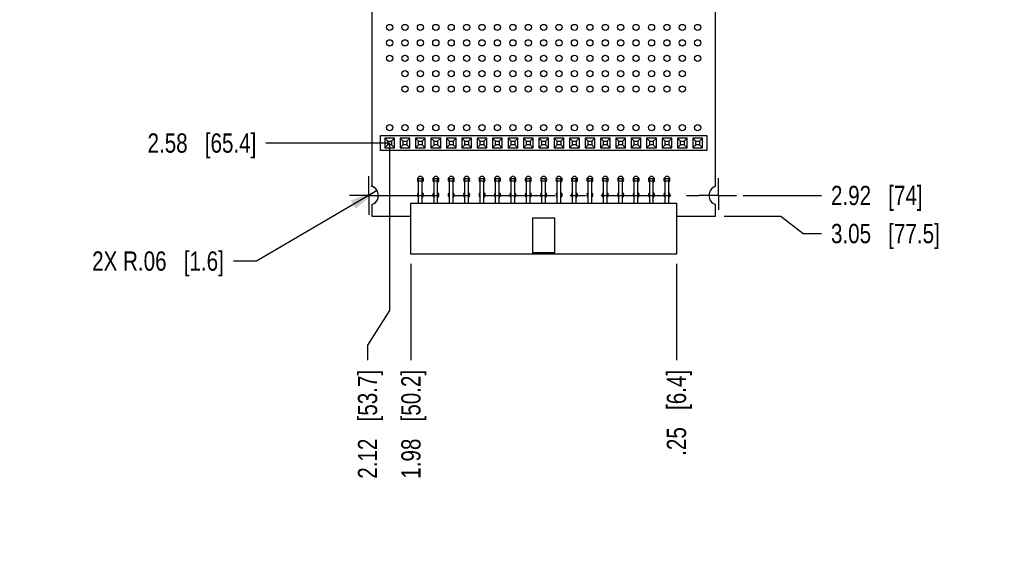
# Model space of a CAD drawing. Header units: inches. Extents: x 0 to 22, y 0 to 17.
# Tile 30 of 39: x 6.7 to 13.1, y 6.8 to 10.2. Entities that reach past the tile are written whole.
import ezdxf

# ---------------------------------------------------------------- set-up
doc = ezdxf.new("R2010")
doc.units = ezdxf.units.IN
doc.header["$LTSCALE"] = 1.21
doc.header["$MEASUREMENT"] = 0
doc.linetypes.add('CENTER', pattern=[0.6, 0.375, -0.075, 0.075, -0.075])
doc.layers.get('0').update_dxf_attribs({"linetype": 'CONTINUOUS'})
doc.layers.add('02___PRT_ALL_AXES', color=7, linetype='CONTINUOUS')
doc.layers.add('DIMENSIONS', color=7, linetype='CONTINUOUS')
doc.styles.get("Standard").update_dxf_attribs({"font": 'txt', "width": 0.8})
doc.dimstyles.new('DIMSTYLE_1', dxfattribs={"dimtxt": 0.125, "dimasz": 0.18, "dimexe": 0.18, "dimexo": 0.0625, "dimgap": 0.09, "dimtad": 0, "dimtih": 1, "dimtoh": 1, "dimzin": 4, "dimdsep": 46, "dimtxsty": 'STANDARD', "dimblk": '_FILLED', "dimblk1": '_FILLED', "dimblk2": '_FILLED', "dimcen": 0.09, "dimadec": 0, "dimazin": 0, "dimtp": 0.02, "dimtm": 0.02, "dimtfac": 1, "dimtofl": 0, "dimtmove": 0, "dimatfit": 3, "dimldrblk": '_FILLED', "dimfxl": 1, "dimtolj": 1, "dimtzin": 4, "dimarcsym": 0})
doc.dimstyles.new('DIMSTYLE_3', dxfattribs={"dimtxt": 0.125, "dimasz": 0.18, "dimexe": 0.18, "dimexo": 0.0625, "dimgap": 0.09, "dimtad": 0, "dimtih": 1, "dimtoh": 1, "dimzin": 4, "dimdsep": 46, "dimtxsty": 'STANDARD', "dimblk": '_FILLED', "dimblk1": '_FILLED', "dimblk2": '_FILLED', "dimcen": 0.09, "dimadec": 0, "dimazin": 0, "dimtp": 0.02, "dimtm": 0.02, "dimtfac": 1, "dimtofl": 0, "dimtmove": 0, "dimatfit": 3, "dimldrblk": '_FILLED', "dimfxl": 1, "dimtolj": 1, "dimtzin": 4, "dimarcsym": 0})

# ---------------------------------------------------------------- blocks, each defined once
blk = doc.blocks.new('*D6')
at = {"layer": 'DIMENSIONS', "color": 2, "linetype": 'CONTINUOUS'}
blk.add_line((11.3979, 9.0655), (11.906, 9.0655), dxfattribs=at)
at = {"layer": 'DIMENSIONS', "color": 2, "linetype": 'CONTINUOUS', "insert": (11.9685, 9.128), "char_height": 0.125, "width": 0.925, "attachment_point": 1, "line_spacing_factor": 0.9}
blk.add_mtext('2.92{\\Ftxt.shx;\\W1.000000;\\H0.125000; }[74]', dxfattribs=at)
blk = doc.blocks.new('_FILLED')
at = {"color": 0, "linetype": 'BYBLOCK'}
blk.add_solid([(0, 0), (-1, 0.174), (-1, -0.174)], dxfattribs=at)
blk = doc.blocks.new('*D7')
at = {"layer": 'DIMENSIONS', "color": 2, "linetype": 'CONTINUOUS'}
for p, q in [((11.2741, 8.9305), (11.6434, 8.9305)), ((11.6434, 8.9305), (11.7878, 8.8185)), ((11.7878, 8.8185), (11.906, 8.8185))]:
    blk.add_line(p, q, dxfattribs=at)
at = {"layer": 'DIMENSIONS', "color": 2, "linetype": 'CONTINUOUS', "insert": (11.9685, 8.881), "char_height": 0.125, "width": 1.125, "attachment_point": 1, "line_spacing_factor": 0.9}
blk.add_mtext('3.05{\\Ftxt.shx;\\W1.000000;\\H0.125000; }[77.5]', dxfattribs=at)
blk = doc.blocks.new('*D11')
at = {"layer": 'DIMENSIONS', "color": 2, "linetype": 'CONTINUOUS'}
blk.add_line((10.9653, 8.6218), (10.9653, 7.9968), dxfattribs=at)
at = {"layer": 'DIMENSIONS', "color": 2, "linetype": 'CONTINUOUS', "insert": (10.9028, 7.9343), "char_height": 0.125, "width": 0.925, "attachment_point": 3, "rotation": 90, "line_spacing_factor": 0.9}
blk.add_mtext('.25{\\Ftxt.shx;\\W1.000000;\\H0.125000; }[6.4]', dxfattribs=at)
blk = doc.blocks.new('*D12')
at = {"layer": 'DIMENSIONS', "color": 2, "linetype": 'CONTINUOUS'}
blk.add_line((9.2417, 8.6218), (9.2417, 7.9968), dxfattribs=at)
at = {"layer": 'DIMENSIONS', "color": 2, "linetype": 'CONTINUOUS', "insert": (9.1792, 7.9343), "char_height": 0.125, "width": 1.125, "attachment_point": 3, "rotation": 90, "line_spacing_factor": 0.9}
blk.add_mtext('1.98{\\Ftxt.shx;\\W1.000000;\\H0.125000; }[50.2]', dxfattribs=at)
blk = doc.blocks.new('*D14')
at = {"layer": 'DIMENSIONS', "color": 2, "linetype": 'CONTINUOUS'}
blk.add_line((9.1027, 9.4055), (8.301, 9.4055), dxfattribs=at)
at = {"layer": 'DIMENSIONS', "color": 2, "linetype": 'CONTINUOUS', "insert": (8.2385, 9.468), "char_height": 0.125, "width": 1.125, "attachment_point": 3, "line_spacing_factor": 0.9}
blk.add_mtext('2.58{\\Ftxt.shx;\\W1.000000;\\H0.125000; }[65.4]', dxfattribs=at)
blk = doc.blocks.new('*D16')
at = {"layer": 'DIMENSIONS', "color": 2, "linetype": 'CONTINUOUS'}
for p, q in [((9.1035, 9.4059), (9.1035, 8.3183)), ((9.1035, 8.3183), (8.9602, 8.0946)), ((8.9602, 8.0946), (8.9602, 7.9968))]:
    blk.add_line(p, q, dxfattribs=at)
at = {"layer": 'DIMENSIONS', "color": 2, "linetype": 'CONTINUOUS', "insert": (8.8977, 7.9343), "char_height": 0.125, "width": 1.125, "attachment_point": 3, "rotation": 90, "line_spacing_factor": 0.9}
blk.add_mtext('2.12{\\Ftxt.shx;\\W1.000000;\\H0.125000; }[53.7]', dxfattribs=at)
blk = doc.blocks.new('*D19')
at = {"layer": 'DIMENSIONS', "color": 2, "linetype": 'CONTINUOUS'}
for p, q in [((9.0225, 9.097), (8.2385, 8.6401)), ((8.2385, 8.6401), (8.0899, 8.6401))]:
    blk.add_line(p, q, dxfattribs=at)
at = {"layer": 'DIMENSIONS', "color": 2, "linetype": 'CONTINUOUS', "xscale": 0.18, "yscale": 0.18, "zscale": 0.18, "rotation": 30.2364604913}
blk.add_blockref('_FILLED', (9.0225, 9.097), dxfattribs=at)
at = {"layer": 'DIMENSIONS', "color": 2, "linetype": 'CONTINUOUS', "insert": (8.0274, 8.7026), "char_height": 0.125, "width": 1.325, "attachment_point": 3, "line_spacing_factor": 0.9}
blk.add_mtext('2X R.06{\\Ftxt.shx;\\W1.000000;\\H0.125000; }[1.6]', dxfattribs=at)

msp = doc.modelspace()

# ---------------------------------------------------------------- linework, layer by layer
at = {"color": 7, "linetype": 'CONTINUOUS'}
for p, q in [((8.9885, 11.9805), (8.9885, 9.1248)), ((11.2185, 9.1248), (11.2185, 11.9805)), ((9.0437, 9.3563), (9.0437, 9.4548)), ((9.0437, 9.4548), (11.1634, 9.4548)), ((9.072, 9.437), (9.0917, 9.4174)), ((9.072, 9.437), (9.072, 9.3741)), ((9.135, 9.437), (9.072, 9.437)), ((9.0917, 9.3937), (9.0917, 9.4174)), ((9.0917, 9.4174), (9.1153, 9.4174)), ((9.1153, 9.4174), (9.135, 9.437)), ((9.1153, 9.4174), (9.1153, 9.3937)), ((9.135, 9.3741), (9.135, 9.437)), ((9.172, 9.437), (9.1917, 9.4174)), ((9.172, 9.437), (9.172, 9.3741)), ((9.235, 9.437), (9.172, 9.437)), ((9.1917, 9.3937), (9.1917, 9.4174)), ((9.1917, 9.4174), (9.2153, 9.4174)), ((9.2153, 9.4174), (9.235, 9.437)), ((9.2153, 9.4174), (9.2153, 9.3937)), ((9.235, 9.3741), (9.235, 9.437)), ((9.272, 9.437), (9.2917, 9.4174)), ((9.272, 9.437), (9.272, 9.3741)), ((9.335, 9.437), (9.272, 9.437)), ((9.2917, 9.4174), (9.3153, 9.4174)), ((9.2917, 9.3937), (9.2917, 9.4174)), ((9.3153, 9.4174), (9.335, 9.437)), ((9.3153, 9.4174), (9.3153, 9.3937)), ((9.335, 9.3741), (9.335, 9.437)), ((9.372, 9.437), (9.3917, 9.4174)), ((9.435, 9.437), (9.372, 9.437)), ((9.372, 9.437), (9.372, 9.3741)), ((9.3917, 9.4174), (9.4153, 9.4174)), ((9.3917, 9.3937), (9.3917, 9.4174)), ((9.4153, 9.4174), (9.435, 9.437)), ((9.4153, 9.4174), (9.4153, 9.3937)), ((9.435, 9.3741), (9.435, 9.437)), ((9.472, 9.437), (9.4917, 9.4174)), ((9.535, 9.437), (9.472, 9.437)), ((9.472, 9.437), (9.472, 9.3741)), ((9.4917, 9.4174), (9.5153, 9.4174)), ((9.4917, 9.3937), (9.4917, 9.4174)), ((9.5153, 9.4174), (9.535, 9.437)), ((9.5153, 9.4174), (9.5153, 9.3937)), ((9.535, 9.3741), (9.535, 9.437)), ((9.572, 9.437), (9.5917, 9.4174)), ((9.635, 9.437), (9.572, 9.437)), ((9.572, 9.437), (9.572, 9.3741)), ((9.5917, 9.4174), (9.6153, 9.4174)), ((9.5917, 9.3937), (9.5917, 9.4174)), ((9.6153, 9.4174), (9.635, 9.437)), ((9.6153, 9.4174), (9.6153, 9.3937)), ((9.635, 9.3741), (9.635, 9.437)), ((9.672, 9.437), (9.6917, 9.4174)), ((9.735, 9.437), (9.672, 9.437)), ((9.672, 9.437), (9.672, 9.3741)), ((9.6917, 9.4174), (9.7153, 9.4174)), ((9.6917, 9.3937), (9.6917, 9.4174)), ((9.7153, 9.4174), (9.735, 9.437)), ((9.7153, 9.4174), (9.7153, 9.3937)), ((9.735, 9.3741), (9.735, 9.437)), ((9.835, 9.437), (9.772, 9.437)), ((9.772, 9.437), (9.7917, 9.4174)), ((9.772, 9.437), (9.772, 9.3741)), ((9.7917, 9.4174), (9.8153, 9.4174)), ((9.7917, 9.3937), (9.7917, 9.4174)), ((9.8153, 9.4174), (9.835, 9.437)), ((9.8153, 9.4174), (9.8153, 9.3937)), ((9.835, 9.3741), (9.835, 9.437)), ((9.935, 9.437), (9.872, 9.437)), ((9.872, 9.437), (9.8917, 9.4174)), ((9.872, 9.437), (9.872, 9.3741)), ((9.8917, 9.4174), (9.9153, 9.4174)), ((9.8917, 9.3937), (9.8917, 9.4174)), ((9.9153, 9.4174), (9.935, 9.437)), ((9.9153, 9.4174), (9.9153, 9.3937)), ((9.935, 9.3741), (9.935, 9.437)), ((10.035, 9.437), (9.972, 9.437)), ((9.972, 9.437), (9.9917, 9.4174)), ((9.972, 9.437), (9.972, 9.3741)), ((9.9917, 9.4174), (10.0153, 9.4174)), ((9.9917, 9.3937), (9.9917, 9.4174)), ((10.0153, 9.4174), (10.035, 9.437)), ((10.0153, 9.4174), (10.0153, 9.3937)), ((10.035, 9.3741), (10.035, 9.437)), ((10.135, 9.437), (10.072, 9.437)), ((10.072, 9.437), (10.0917, 9.4174)), ((10.072, 9.437), (10.072, 9.3741)), ((10.0917, 9.4174), (10.1153, 9.4174)), ((10.0917, 9.3937), (10.0917, 9.4174)), ((10.1153, 9.4174), (10.135, 9.437)), ((10.1153, 9.4174), (10.1153, 9.3937)), ((10.135, 9.3741), (10.135, 9.437)), ((10.235, 9.437), (10.172, 9.437)), ((10.172, 9.437), (10.1917, 9.4174)), ((10.172, 9.437), (10.172, 9.3741)), ((10.1917, 9.4174), (10.2153, 9.4174)), ((10.1917, 9.3937), (10.1917, 9.4174)), ((10.2153, 9.4174), (10.235, 9.437)), ((10.2153, 9.4174), (10.2153, 9.3937)), ((10.235, 9.3741), (10.235, 9.437)), ((10.335, 9.437), (10.272, 9.437)), ((10.272, 9.437), (10.2917, 9.4174)), ((10.272, 9.437), (10.272, 9.3741)), ((10.2917, 9.4174), (10.3153, 9.4174)), ((10.2917, 9.3937), (10.2917, 9.4174)), ((10.3153, 9.4174), (10.335, 9.437)), ((10.3153, 9.4174), (10.3153, 9.3937)), ((10.335, 9.3741), (10.335, 9.437)), ((10.435, 9.437), (10.372, 9.437)), ((10.372, 9.437), (10.3917, 9.4174)), ((10.372, 9.437), (10.372, 9.3741)), ((10.3917, 9.4174), (10.4153, 9.4174)), ((10.3917, 9.3937), (10.3917, 9.4174)), ((10.4153, 9.4174), (10.435, 9.437)), ((10.4153, 9.4174), (10.4153, 9.3937)), ((10.435, 9.3741), (10.435, 9.437)), ((10.535, 9.437), (10.472, 9.437)), ((10.472, 9.437), (10.4917, 9.4174)), ((10.472, 9.437), (10.472, 9.3741)), ((10.4917, 9.4174), (10.5153, 9.4174)), ((10.4917, 9.3937), (10.4917, 9.4174)), ((10.5153, 9.4174), (10.535, 9.437)), ((10.5153, 9.4174), (10.5153, 9.3937)), ((10.535, 9.3741), (10.535, 9.437)), ((10.635, 9.437), (10.572, 9.437)), ((10.572, 9.437), (10.5917, 9.4174)), ((10.572, 9.437), (10.572, 9.3741)), ((10.5917, 9.4174), (10.6153, 9.4174)), ((10.5917, 9.3937), (10.5917, 9.4174)), ((10.6153, 9.4174), (10.635, 9.437)), ((10.6153, 9.4174), (10.6153, 9.3937)), ((10.635, 9.3741), (10.635, 9.437)), ((10.735, 9.437), (10.672, 9.437)), ((10.672, 9.437), (10.6917, 9.4174)), ((10.672, 9.437), (10.672, 9.3741)), ((10.6917, 9.4174), (10.7153, 9.4174)), ((10.6917, 9.3937), (10.6917, 9.4174)), ((10.7153, 9.4174), (10.735, 9.437)), ((10.7153, 9.4174), (10.7153, 9.3937)), ((10.735, 9.3741), (10.735, 9.437)), ((10.835, 9.437), (10.772, 9.437)), ((10.772, 9.437), (10.7917, 9.4174)), ((10.772, 9.437), (10.772, 9.3741)), ((10.7917, 9.4174), (10.8153, 9.4174)), ((10.7917, 9.3937), (10.7917, 9.4174)), ((10.8153, 9.4174), (10.835, 9.437)), ((10.8153, 9.4174), (10.8153, 9.3937)), ((10.835, 9.3741), (10.835, 9.437)), ((10.935, 9.437), (10.872, 9.437)), ((10.872, 9.437), (10.8917, 9.4174)), ((10.872, 9.437), (10.872, 9.3741)), ((10.8917, 9.4174), (10.9153, 9.4174)), ((10.8917, 9.3937), (10.8917, 9.4174)), ((10.9153, 9.4174), (10.935, 9.437)), ((10.9153, 9.4174), (10.9153, 9.3937)), ((10.935, 9.3741), (10.935, 9.437)), ((11.035, 9.437), (10.972, 9.437)), ((10.972, 9.437), (10.9917, 9.4174)), ((10.972, 9.437), (10.972, 9.3741)), ((10.9917, 9.4174), (11.0153, 9.4174)), ((10.9917, 9.3937), (10.9917, 9.4174)), ((11.0153, 9.4174), (11.035, 9.437)), ((11.0153, 9.4174), (11.0153, 9.3937)), ((11.035, 9.3741), (11.035, 9.437)), ((11.135, 9.437), (11.072, 9.437)), ((11.072, 9.437), (11.0917, 9.4174)), ((11.072, 9.437), (11.072, 9.3741)), ((11.0917, 9.4174), (11.1153, 9.4174)), ((11.0917, 9.3937), (11.0917, 9.4174)), ((11.1153, 9.4174), (11.135, 9.437)), ((11.1153, 9.4174), (11.1153, 9.3937)), ((11.135, 9.3741), (11.135, 9.437)), ((11.1634, 9.4548), (11.1634, 9.3563)), ((11.1634, 9.3563), (9.0437, 9.3563)), ((9.0917, 9.3937), (9.072, 9.3741)), ((9.072, 9.3741), (9.135, 9.3741)), ((9.1153, 9.3937), (9.0917, 9.3937)), ((9.1153, 9.3937), (9.135, 9.3741)), ((9.172, 9.3741), (9.1917, 9.3937)), ((9.172, 9.3741), (9.235, 9.3741)), ((9.2153, 9.3937), (9.1917, 9.3937)), ((9.235, 9.3741), (9.2153, 9.3937)), ((9.272, 9.3741), (9.2917, 9.3937)), ((9.272, 9.3741), (9.335, 9.3741)), ((9.3153, 9.3937), (9.2917, 9.3937)), ((9.335, 9.3741), (9.3153, 9.3937)), ((9.372, 9.3741), (9.3917, 9.3937)), ((9.372, 9.3741), (9.435, 9.3741)), ((9.4153, 9.3937), (9.3917, 9.3937)), ((9.435, 9.3741), (9.4153, 9.3937)), ((9.472, 9.3741), (9.4917, 9.3937)), ((9.472, 9.3741), (9.535, 9.3741)), ((9.5153, 9.3937), (9.4917, 9.3937)), ((9.535, 9.3741), (9.5153, 9.3937)), ((9.572, 9.3741), (9.5917, 9.3937)), ((9.572, 9.3741), (9.635, 9.3741)), ((9.6153, 9.3937), (9.5917, 9.3937)), ((9.635, 9.3741), (9.6153, 9.3937)), ((9.672, 9.3741), (9.6917, 9.3937)), ((9.672, 9.3741), (9.735, 9.3741)), ((9.7153, 9.3937), (9.6917, 9.3937)), ((9.735, 9.3741), (9.7153, 9.3937)), ((9.772, 9.3741), (9.7917, 9.3937)), ((9.772, 9.3741), (9.835, 9.3741)), ((9.8153, 9.3937), (9.7917, 9.3937)), ((9.835, 9.3741), (9.8153, 9.3937)), ((9.872, 9.3741), (9.8917, 9.3937)), ((9.872, 9.3741), (9.935, 9.3741)), ((9.9153, 9.3937), (9.8917, 9.3937)), ((9.935, 9.3741), (9.9153, 9.3937)), ((9.972, 9.3741), (9.9917, 9.3937)), ((9.972, 9.3741), (10.035, 9.3741)), ((10.0153, 9.3937), (9.9917, 9.3937)), ((10.035, 9.3741), (10.0153, 9.3937)), ((10.072, 9.3741), (10.0917, 9.3937)), ((10.072, 9.3741), (10.135, 9.3741)), ((10.1153, 9.3937), (10.0917, 9.3937)), ((10.135, 9.3741), (10.1153, 9.3937)), ((10.172, 9.3741), (10.1917, 9.3937)), ((10.172, 9.3741), (10.235, 9.3741)), ((10.2153, 9.3937), (10.1917, 9.3937)), ((10.235, 9.3741), (10.2153, 9.3937)), ((10.272, 9.3741), (10.2917, 9.3937)), ((10.272, 9.3741), (10.335, 9.3741)), ((10.3153, 9.3937), (10.2917, 9.3937)), ((10.335, 9.3741), (10.3153, 9.3937)), ((10.372, 9.3741), (10.3917, 9.3937)), ((10.372, 9.3741), (10.435, 9.3741)), ((10.4153, 9.3937), (10.3917, 9.3937)), ((10.435, 9.3741), (10.4153, 9.3937)), ((10.472, 9.3741), (10.4917, 9.3937)), ((10.472, 9.3741), (10.535, 9.3741)), ((10.5153, 9.3937), (10.4917, 9.3937)), ((10.535, 9.3741), (10.5153, 9.3937)), ((10.572, 9.3741), (10.5917, 9.3937)), ((10.572, 9.3741), (10.635, 9.3741)), ((10.6153, 9.3937), (10.5917, 9.3937)), ((10.635, 9.3741), (10.6153, 9.3937)), ((10.672, 9.3741), (10.6917, 9.3937)), ((10.672, 9.3741), (10.735, 9.3741)), ((10.7153, 9.3937), (10.6917, 9.3937)), ((10.735, 9.3741), (10.7153, 9.3937)), ((10.772, 9.3741), (10.7917, 9.3937)), ((10.772, 9.3741), (10.835, 9.3741)), ((10.8153, 9.3937), (10.7917, 9.3937)), ((10.835, 9.3741), (10.8153, 9.3937)), ((10.872, 9.3741), (10.8917, 9.3937)), ((10.872, 9.3741), (10.935, 9.3741)), ((10.9153, 9.3937), (10.8917, 9.3937)), ((10.935, 9.3741), (10.9153, 9.3937)), ((10.972, 9.3741), (10.9917, 9.3937)), ((10.972, 9.3741), (11.035, 9.3741)), ((11.0153, 9.3937), (10.9917, 9.3937)), ((11.035, 9.3741), (11.0153, 9.3937)), ((11.072, 9.3741), (11.0917, 9.3937)), ((11.072, 9.3741), (11.135, 9.3741)), ((11.1153, 9.3937), (11.0917, 9.3937)), ((11.135, 9.3741), (11.1153, 9.3937)), ((9.2917, 9.1764), (9.3153, 9.1764)), ((9.2917, 9.015), (9.2917, 9.1764)), ((9.3153, 9.1587), (9.2917, 9.1587)), ((9.3153, 9.015), (9.3153, 9.1764)), ((9.3917, 9.1764), (9.4153, 9.1764)), ((9.3917, 9.015), (9.3917, 9.1764)), ((9.4153, 9.1587), (9.3917, 9.1587)), ((9.4153, 9.015), (9.4153, 9.1764)), ((9.4917, 9.1764), (9.5153, 9.1764)), ((9.4917, 9.015), (9.4917, 9.1764)), ((9.5153, 9.1587), (9.4917, 9.1587)), ((9.5153, 9.015), (9.5153, 9.1764)), ((9.5917, 9.1764), (9.6153, 9.1764)), ((9.5917, 9.015), (9.5917, 9.1764)), ((9.6153, 9.1587), (9.5917, 9.1587)), ((9.6153, 9.015), (9.6153, 9.1764)), ((9.6917, 9.1764), (9.7153, 9.1764)), ((9.6917, 9.015), (9.6917, 9.1764)), ((9.7153, 9.1587), (9.6917, 9.1587)), ((9.7153, 9.015), (9.7153, 9.1764)), ((9.7917, 9.1764), (9.8153, 9.1764)), ((9.7917, 9.015), (9.7917, 9.1764)), ((9.8153, 9.1587), (9.7917, 9.1587)), ((9.8153, 9.015), (9.8153, 9.1764)), ((9.8917, 9.1764), (9.9153, 9.1764)), ((9.8917, 9.015), (9.8917, 9.1764)), ((9.9153, 9.1587), (9.8917, 9.1587)), ((9.9153, 9.015), (9.9153, 9.1764)), ((9.9917, 9.1764), (10.0153, 9.1764)), ((9.9917, 9.015), (9.9917, 9.1764)), ((10.0153, 9.1587), (9.9917, 9.1587)), ((10.0153, 9.015), (10.0153, 9.1764)), ((10.0917, 9.1764), (10.1153, 9.1764)), ((10.0917, 9.015), (10.0917, 9.1764)), ((10.1153, 9.1587), (10.0917, 9.1587)), ((10.1153, 9.015), (10.1153, 9.1764)), ((10.1917, 9.1764), (10.2153, 9.1764)), ((10.1917, 9.015), (10.1917, 9.1764)), ((10.2153, 9.1587), (10.1917, 9.1587)), ((10.2153, 9.015), (10.2153, 9.1764)), ((10.2917, 9.1764), (10.3153, 9.1764)), ((10.2917, 9.015), (10.2917, 9.1764)), ((10.3153, 9.1587), (10.2917, 9.1587)), ((10.3153, 9.015), (10.3153, 9.1764)), ((10.3917, 9.1764), (10.4153, 9.1764)), ((10.3917, 9.015), (10.3917, 9.1764)), ((10.4153, 9.1587), (10.3917, 9.1587)), ((10.4153, 9.015), (10.4153, 9.1764)), ((10.4917, 9.1764), (10.5153, 9.1764)), ((10.4917, 9.015), (10.4917, 9.1764)), ((10.5153, 9.1587), (10.4917, 9.1587)), ((10.5153, 9.015), (10.5153, 9.1764)), ((10.5917, 9.1764), (10.6153, 9.1764)), ((10.5917, 9.015), (10.5917, 9.1764)), ((10.6153, 9.1587), (10.5917, 9.1587)), ((10.6153, 9.015), (10.6153, 9.1764)), ((10.6917, 9.1764), (10.7153, 9.1764)), ((10.6917, 9.015), (10.6917, 9.1764)), ((10.7153, 9.1587), (10.6917, 9.1587)), ((10.7153, 9.015), (10.7153, 9.1764)), ((10.7917, 9.1764), (10.8153, 9.1764)), ((10.7917, 9.015), (10.7917, 9.1764)), ((10.8153, 9.1587), (10.7917, 9.1587)), ((10.8153, 9.015), (10.8153, 9.1764)), ((10.8917, 9.1764), (10.9153, 9.1764)), ((10.8917, 9.015), (10.8917, 9.1764)), ((10.9153, 9.1587), (10.8917, 9.1587)), ((10.9153, 9.015), (10.9153, 9.1764)), ((9.2417, 9.015), (10.9653, 9.015)), ((9.2417, 8.6843), (9.2417, 9.015)), ((10.9653, 9.015), (10.9653, 8.6843)), ((8.9885, 9.0063), (8.9885, 8.9305)), ((11.2185, 8.9305), (11.2185, 9.0063)), ((8.9885, 8.9305), (9.2417, 8.9305)), ((10.0307, 8.9205), (10.1764, 8.9205)), ((10.0307, 8.9205), (10.0307, 8.6961)), ((10.1764, 8.6961), (10.1764, 8.9205)), ((10.9653, 8.9305), (11.2185, 8.9305)), ((10.0307, 8.6961), (10.1764, 8.6961)), ((10.0425, 8.6843), (10.0307, 8.6961)), ((10.1645, 8.6843), (10.1764, 8.6961)), ((10.9653, 8.6843), (9.2417, 8.6843))]:
    msp.add_line(p, q, dxfattribs=at)
for centre in [(9.1035, 10.1555), (9.2035, 10.1555), (9.3035, 10.1555), (9.4035, 10.1555), (9.5035, 10.1555), (9.6035, 10.1555), (9.7035, 10.1555), (9.8035, 10.1555), (9.9035, 10.1555), (10.0035, 10.1555), (10.1035, 10.1555), (10.2035, 10.1555), (10.3035, 10.1555), (10.4035, 10.1555), (10.5035, 10.1555), (10.6035, 10.1555), (10.7035, 10.1555), (10.8035, 10.1555), (10.9035, 10.1555), (11.0035, 10.1555), (11.1035, 10.1555), (9.1035, 10.0555), (9.2035, 10.0555), (9.3035, 10.0555), (9.4035, 10.0555), (9.5035, 10.0555), (9.6035, 10.0555), (9.7035, 10.0555), (9.8035, 10.0555), (9.9035, 10.0555), (10.0035, 10.0555), (10.1035, 10.0555), (10.2035, 10.0555), (10.3035, 10.0555), (10.4035, 10.0555), (10.5035, 10.0555), (10.6035, 10.0555), (10.7035, 10.0555), (10.8035, 10.0555), (10.9035, 10.0555), (11.0035, 10.0555), (11.1035, 10.0555), (9.1035, 9.9555), (9.2035, 9.9555), (9.3035, 9.9555), (9.4035, 9.9555), (9.5035, 9.9555), (9.6035, 9.9555), (9.7035, 9.9555), (9.8035, 9.9555), (9.9035, 9.9555), (10.0035, 9.9555), (10.1035, 9.9555), (10.2035, 9.9555), (10.3035, 9.9555), (10.4035, 9.9555), (10.5035, 9.9555), (10.6035, 9.9555), (10.7035, 9.9555), (10.8035, 9.9555), (10.9035, 9.9555), (11.0035, 9.9555), (11.1035, 9.9555), (9.2035, 9.8555), (9.3035, 9.8555), (9.4035, 9.8555), (9.5035, 9.8555), (9.6035, 9.8555), (9.7035, 9.8555), (9.8035, 9.8555), (9.9035, 9.8555), (10.0035, 9.8555), (10.1035, 9.8555), (10.2035, 9.8555), (10.3035, 9.8555), (10.4035, 9.8555), (10.5035, 9.8555), (10.6035, 9.8555), (10.7035, 9.8555), (10.8035, 9.8555), (10.9035, 9.8555), (11.0035, 9.8555), (9.2035, 9.7555), (9.3035, 9.7555), (9.4035, 9.7555), (9.5035, 9.7555), (9.6035, 9.7555), (9.7035, 9.7555), (9.8035, 9.7555), (9.9035, 9.7555), (10.0035, 9.7555), (10.1035, 9.7555), (10.2035, 9.7555), (10.3035, 9.7555), (10.4035, 9.7555), (10.5035, 9.7555), (10.6035, 9.7555), (10.7035, 9.7555), (10.8035, 9.7555), (10.9035, 9.7555), (11.0035, 9.7555), (9.1035, 9.5055), (9.2035, 9.5055), (9.3035, 9.5055), (9.4035, 9.5055), (9.5035, 9.5055), (9.6035, 9.5055), (9.7035, 9.5055), (9.8035, 9.5055), (9.9035, 9.5055), (10.0035, 9.5055), (10.1035, 9.5055), (10.2035, 9.5055), (10.3035, 9.5055), (10.4035, 9.5055), (10.5035, 9.5055), (10.6035, 9.5055), (10.7035, 9.5055), (10.8035, 9.5055), (10.9035, 9.5055), (11.0035, 9.5055), (11.1035, 9.5055)]:
    msp.add_circle(centre, 0.02, dxfattribs=at)
for centre, radius, start, end in [((9.3035, 9.1685), 0.02, 306.55148, 233.44852), ((9.4035, 9.1685), 0.02, 306.55148, 233.44852), ((9.5035, 9.1685), 0.02, 306.55148, 233.44852), ((9.6035, 9.1685), 0.02, 306.55148, 233.44852), ((9.7035, 9.1685), 0.02, 306.55148, 233.44852), ((9.8035, 9.1685), 0.02, 306.55148, 233.44852), ((9.9035, 9.1685), 0.02, 306.55148, 233.44852), ((10.0035, 9.1685), 0.02, 306.55148, 233.44852), ((10.1035, 9.1685), 0.02, 306.55148, 233.44852), ((10.2035, 9.1685), 0.02, 306.55148, 233.44852), ((10.3035, 9.1685), 0.02, 306.55148, 233.44852), ((10.4035, 9.1685), 0.02, 306.55148, 233.44852), ((10.5035, 9.1685), 0.02, 306.55148, 233.44852), ((10.6035, 9.1685), 0.02, 306.55148, 233.44852), ((10.7035, 9.1685), 0.02, 306.55148, 233.44852), ((10.8035, 9.1685), 0.02, 306.55148, 233.44852), ((10.9035, 9.1685), 0.02, 306.55148, 233.44852), ((8.9685, 9.0655), 0.0625, 288.66292, 71.33708), ((9.3035, 9.0685), 0.02, 126.55148, 233.44852), ((9.3035, 9.0685), 0.02, 306.55148, 53.44852), ((9.4035, 9.0685), 0.02, 126.55148, 233.44852), ((9.4035, 9.0685), 0.02, 306.55148, 53.44852), ((9.5035, 9.0685), 0.02, 126.55148, 233.44852), ((9.5035, 9.0685), 0.02, 306.55148, 53.44852), ((9.6035, 9.0685), 0.02, 126.55148, 233.44852), ((9.6035, 9.0685), 0.02, 306.55148, 53.44852), ((9.7035, 9.0685), 0.02, 126.55148, 233.44852), ((9.7035, 9.0685), 0.02, 306.55148, 53.44852), ((9.8035, 9.0685), 0.02, 126.55148, 233.44852), ((9.8035, 9.0685), 0.02, 306.55148, 53.44852), ((9.9035, 9.0685), 0.02, 126.55148, 233.44852), ((9.9035, 9.0685), 0.02, 306.55148, 53.44852), ((10.0035, 9.0685), 0.02, 126.55148, 233.44852), ((10.0035, 9.0685), 0.02, 306.55148, 53.44852), ((10.1035, 9.0685), 0.02, 126.55148, 233.44852), ((10.1035, 9.0685), 0.02, 306.55148, 53.44852), ((10.2035, 9.0685), 0.02, 126.55148, 233.44852), ((10.2035, 9.0685), 0.02, 306.55148, 53.44852), ((10.3035, 9.0685), 0.02, 126.55148, 233.44852), ((10.3035, 9.0685), 0.02, 306.55148, 53.44852), ((10.4035, 9.0685), 0.02, 126.55148, 233.44852), ((10.4035, 9.0685), 0.02, 306.55148, 53.44852), ((10.5035, 9.0685), 0.02, 126.55148, 233.44852), ((10.5035, 9.0685), 0.02, 306.55148, 53.44852), ((10.6035, 9.0685), 0.02, 126.55148, 233.44852), ((10.6035, 9.0685), 0.02, 306.55148, 53.44852), ((10.7035, 9.0685), 0.02, 126.55148, 233.44852), ((10.7035, 9.0685), 0.02, 306.55148, 53.44852), ((10.8035, 9.0685), 0.02, 126.55148, 233.44852), ((10.8035, 9.0685), 0.02, 306.55148, 53.44852), ((10.9035, 9.0685), 0.02, 126.55148, 233.44852), ((10.9035, 9.0685), 0.02, 306.55148, 53.44852), ((11.2385, 9.0655), 0.0625, 108.66292, 251.33708)]:
    msp.add_arc(centre, radius, start, end, dxfattribs=at)
at = {"layer": '02___PRT_ALL_AXES', "color": 7, "linetype": 'CENTER'}
for p, q in [((9.0918, 9.4055), (9.1014, 9.4055)), ((9.1035, 9.4041), (9.1035, 9.4059)), ((8.9685, 9.0655), (8.9685, 9.1906)), ((11.2385, 9.0655), (11.2385, 9.1773)), ((8.9685, 9.0655), (8.8435, 9.0655)), ((8.9685, 9.0655), (11.1135, 9.0655)), ((8.9685, 9.0655), (8.9685, 8.9405)), ((11.2385, 9.0655), (11.1135, 9.0655)), ((11.2385, 9.0655), (11.3557, 9.0655)), ((11.2385, 9.0655), (11.2385, 8.9729))]:
    msp.add_line(p, q, dxfattribs=at)
at = {"layer": 'DIMENSIONS', "color": 2, "linetype": 'CONTINUOUS'}
msp.add_arc((8.9685, 9.0655), 0.0625, 304.84705, 75.23646, dxfattribs=at)

# ---------------------------------------------------------------- dimensions: what is measured, and where the dimension line sits
for feature_location, offset, dtype, origin, picture, middle in [((9.1027122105, 9.4055478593), (-0.8016965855, 0), 0, (9.0917725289, 11.9805478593), '*D14', (7.426015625, 9.4055478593)), ((11.2741, 8.9305), (0.6319, -0.1121), 0, (11.2185, 11.9805), '*D7', (12.531, 8.8185)), ((11.3979480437, 9.0655478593), (0.5080675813, 0), 0, (11.355659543, 11.9805478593), '*D6', (12.431015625, 9.0655478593)), ((9.1035, 9.4059), (-0.1433, -1.4091), 0, (11.2185, 9.4041), '*D16', (9.0723, 7.1483)), ((9.2417, 8.6218), (0, -0.625), 1, (11.2185, 8.6843), '*D12', (9.3537, 7.1483)), ((10.9653, 8.6218), (0, -0.625), 1, (11.2185, 8.6843), '*D11', (11.0549, 7.293))]:
    dim = msp.add_ordinate_dim(feature_location=feature_location, offset=offset, dtype=dtype, origin=origin, dimstyle='DIMSTYLE_1', dxfattribs=at)
    dim.commit()
    dim.dimension.update_dxf_attribs({"geometry": picture, "text_midpoint": middle})
dim = msp.add_radius_dim(center=(8.9685, 9.0655), mpoint=(9.0225, 9.097), text='2X <>', dimstyle='DIMSTYLE_3', dxfattribs=at)
dim.commit()
dim.dimension.update_dxf_attribs({"geometry": '*D19', "text_midpoint": (7.1649, 8.6401), "dimtype": 164})

doc.saveas('drawing.dxf')
